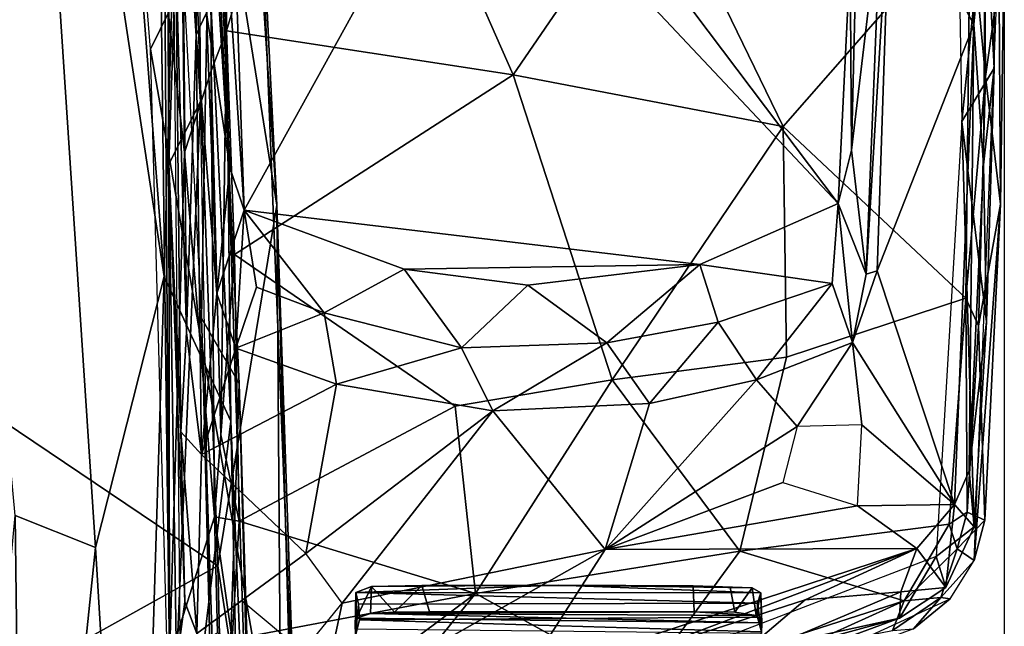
# Model space of a CAD drawing. Header units: millimetres. Extents: x -367 to 317, y -615 to 392.
# Tile 89 of 191: x 224 to 317, y -135 to -78. Entities that reach past the tile are written whole.
import ezdxf

# ---------------------------------------------------------------- set-up
doc = ezdxf.new("R2010")
doc.units = ezdxf.units.MM
doc.layers.add('Fbx_Root', color=7, linetype='Continuous', true_color=0x000000)
doc.styles.add('Default', font='arial.ttf')
doc.dimstyles.new('Default', dxfattribs={"dimscale": 10, "dimtxt": 2.5, "dimasz": 3, "dimexe": 1, "dimexo": 0.5, "dimgap": 0.8, "dimtad": 1, "dimtoh": 1, "dimzin": 1, "dimdsep": 46, "dimtxsty": 'Default', "dimcen": 2.5, "dimadec": 1, "dimazin": 1, "dimtfac": 1, "dimtdec": 4, "dimtix": 1, "dimtofl": 0, "dimtmove": 1, "dimatfit": 3, "dimfxl": 1, "dimtolj": 1, "dimtzin": 1, "dimarcsym": 0})

# ---------------------------------------------------------------- blocks, each defined once
blk = doc.blocks.new('*D1')
at = {"layer": 'Defpoints', "color": 0}
for p in [(-317.816, 295.28), (317.184, 295.28), (-317.816, -604.775)]:
    blk.add_point(p, dxfattribs=at)
at = {"layer": 'Fbx_Root', "color": 0, "lineweight": -2}
for p, q in [((-317.816, 290.28), (-317.816, -614.775)), ((317.184, 290.28), (317.184, -614.775)), ((287.184, -604.775), (-287.816, -604.775))]:
    blk.add_line(p, q, dxfattribs=at)
at = {"layer": 'Fbx_Root', "color": 0}
for points in [[(-287.816, -599.775), (-287.816, -609.775), (-317.816, -604.775)], [(287.184, -609.775), (287.184, -599.775), (317.184, -604.775)]]:
    blk.add_solid(points, dxfattribs=at)
at = {"layer": 'Fbx_Root', "color": 0, "insert": (-0.316, -584.012), "char_height": 25, "attachment_point": 5, "style": 'Default'}
blk.add_mtext('\\A1;635.00', dxfattribs=at)

msp = doc.modelspace()

# ---------------------------------------------------------------- linework, layer by layer
at = {"layer": 'Fbx_Root'}
for points in [[(225.281, 54.445, 391.814), (246.346, -59.801, 395.358), (236.113, -80.613, 392.891)], [(229.941, -5.227, 379.565), (237.417, -102.185, 380.126), (222.886, -6.384, 374.404)], [(229.941, -5.227, 379.565), (239.503, -26.991, 385.935), (237.417, -102.185, 380.126)], [(212.348, -6.791, 367.745), (222.886, -6.384, 374.404), (230.905, -127.931, 374.377), (223.282, -124.887, 369.819)], [(237.417, -102.185, 380.126), (230.905, -127.931, 374.377), (222.886, -6.384, 374.404)], [(248.112, -95.443, 438.9), (242.391, -8.613, 438.905), (239.29, -40.206, 444.38)], [(248.112, -95.443, 438.9), (246.346, -59.801, 395.358), (242.391, -8.613, 438.905)], [(34.945, -10.942, 150.2), (116.662, -71.068, 105.321), (270.96, -188.226, 97.509)], [(270.96, -188.226, 97.509), (162.973, -108.063, 129.371), (34.945, -10.942, 150.2)], [(240.879, -85.587, 624.415), (240.692, -12.525, 623.228), (237.563, -35.731, 623.747)], [(237.77, -14.893, 623.466), (237.928, -138.477, 625.021), (237.144, -23.117, 623.948)], [(238.955, -143.148, 624.466), (237.928, -138.477, 625.021), (237.77, -14.893, 623.466)], [(237.144, -23.117, 623.948), (237.928, -138.477, 625.021), (237.059, -70.729, 625.385)], [(312.013, -23.813, 623.539), (313.165, -87.489, 624.361), (316.146, -57.854, 624.075)], [(243.754, -115.938, 384.046), (237.417, -102.185, 380.126), (239.503, -26.991, 385.935)], [(243.476, -89.819, 386.43), (239.503, -26.991, 385.935), (241.858, -56.779, 394.174)], [(243.754, -115.938, 384.046), (239.503, -26.991, 385.935), (243.476, -89.819, 386.43)], [(262.11, -200.619, 97.49), (20.39, -30.993, 150.774), (166.197, -132.568, 125.034)], [(20.39, -30.993, 150.774), (262.11, -200.619, 97.49), (140.212, -116.218, 99.721)], [(242.775, -31.562, 608.448), (245.026, -95.901, 608.442), (242.578, -58.407, 608.985)], [(266.087, -57.756, 608.444), (245.026, -95.901, 608.442), (242.775, -31.562, 608.448)], [(314.28, -78.273, 616.085), (306.377, -63.625, 615.612), (313.482, -31.164, 615.449)], [(315.394, -66.399, 617.197), (314.28, -78.273, 616.085), (313.482, -31.164, 615.449)], [(241.76, -40.142, 639.438), (243.346, -78.881, 640.916), (243.403, -33.215, 640.285)], [(243.346, -78.881, 640.916), (253.58, -44.598, 640.918), (243.403, -33.215, 640.285)], [(270.243, -32.885, 641.069), (253.58, -44.598, 640.918), (270.553, -83.061, 641.661), (284.162, -63.173, 641.516)], [(239.529, -107.529, 616.493), (238.537, -71.859, 617.389), (238.914, -34.218, 616.059)], [(239.529, -107.529, 616.493), (238.914, -34.218, 616.059), (240.455, -79.214, 615.981)], [(238.914, -34.218, 616.059), (240.593, -47.742, 615.235), (240.455, -79.214, 615.981)], [(237.24, -36.291, 394.485), (240.948, -106.167, 393.411), (241.858, -56.779, 394.174)], [(237.563, -35.731, 623.747), (237.867, -91.544, 624.373), (240.879, -85.587, 624.415)], [(237.563, -35.731, 623.747), (238.537, -71.859, 617.389), (237.867, -91.544, 624.373)], [(239.334, -90.441, 631.456), (241.878, -82.677, 639.484), (241.76, -40.142, 639.438), (238.767, -41.428, 629.957)], [(241.76, -40.142, 639.438), (241.878, -82.677, 639.484), (243.346, -78.881, 640.916)], [(170.307, -46.37, 439.084), (176.979, -85.512, 439.616), (239.29, -40.206, 444.38)], [(242.505, -129.675, 442.154), (239.29, -40.206, 444.38), (176.979, -85.512, 439.616)], [(242.505, -129.675, 442.154), (248.112, -95.443, 438.9), (239.29, -40.206, 444.38)], [(239.334, -90.441, 631.456), (238.767, -41.428, 629.957), (237.059, -70.729, 625.385)], [(303.861, -41.689, 608.823), (302.69, -90.216, 609.247), (302.543, -72.002, 608.446)], [(302.69, -90.216, 609.247), (303.861, -41.689, 608.823), (305.49, -66.56, 614.757)], [(296.18, -87.949, 641.479), (313.931, -67.672, 640.869), (295.748, -43.766, 641.126), (284.162, -63.173, 641.516)], [(243.346, -78.881, 640.916), (270.553, -83.061, 641.661), (253.58, -44.598, 640.918)], [(241.432, -77.158, 615.145), (240.455, -79.214, 615.981), (240.593, -47.742, 615.235)], [(315.395, -83.214, 639.277), (315.184, -52.38, 639.408), (313.931, -67.672, 640.869)], [(317.184, -70.6, 625.106), (315.184, -52.38, 639.408), (315.395, -83.214, 639.277)], [(301.413, -95.279, 608.446), (275.375, -60.723, 608.444), (280.243, -55.513, 608.444), (302.543, -72.002, 608.446)], [(244.523, -112.364, 392.884), (241.858, -56.779, 394.174), (240.948, -106.167, 393.411)], [(244.523, -112.364, 392.884), (243.476, -89.819, 386.43), (241.858, -56.779, 394.174)], [(301.413, -95.279, 608.446), (288.268, -101.068, 608.438), (245.026, -95.901, 608.442), (266.087, -57.756, 608.444)], [(275.375, -60.723, 608.444), (301.413, -95.279, 608.446), (266.087, -57.756, 608.444)], [(316.212, -82.432, 624.303), (316.146, -57.854, 624.075), (313.165, -87.489, 624.361)], [(315.394, -66.399, 617.197), (316.146, -57.854, 624.075), (316.212, -82.432, 624.303)], [(243.646, -91.847, 609.342), (242.578, -58.407, 608.985), (245.026, -95.901, 608.442)], [(250.438, -163.063, 391.291), (236.113, -80.613, 392.891), (246.346, -59.801, 395.358)], [(246.346, -59.801, 395.358), (248.112, -95.443, 438.9), (250.438, -163.063, 391.291)], [(270.553, -83.061, 641.661), (296.18, -87.949, 641.479), (284.162, -63.173, 641.516)], [(306.377, -63.625, 615.612), (305.103, -101.674, 615.839), (304.065, -101.98, 615.108)], [(305.49, -66.56, 614.757), (306.377, -63.625, 615.612), (304.065, -101.98, 615.108)], [(306.377, -63.625, 615.612), (314.28, -78.273, 616.085), (305.103, -101.674, 615.839)], [(305.49, -66.56, 614.757), (304.065, -101.98, 615.108), (302.69, -90.216, 609.247)], [(315.394, -66.399, 617.197), (315.211, -91.589, 617.526), (314.28, -78.273, 616.085)], [(315.211, -91.589, 617.526), (315.394, -66.399, 617.197), (316.212, -82.432, 624.303)], [(313.931, -67.672, 640.869), (296.18, -87.949, 641.479), (313.539, -104.256, 640.733)], [(315.395, -83.214, 639.277), (313.931, -67.672, 640.869), (313.539, -104.256, 640.733)], [(237.059, -70.729, 625.385), (237.928, -138.477, 625.021), (239.334, -90.441, 631.456)], [(316.66, -70.815, 624.315), (316.836, -95.333, 624.876), (314.338, -129.159, 624.336)], [(316.836, -95.333, 624.876), (317.184, -70.6, 625.106), (315.395, -83.214, 639.277)], [(316.66, -70.815, 624.315), (317.184, -70.6, 625.106), (316.836, -95.333, 624.876)], [(116.662, -71.068, 105.321), (195.555, -122.433, 92.699), (271.741, -188.006, 77.433)], [(271.741, -188.006, 77.433), (270.96, -188.226, 97.509), (116.662, -71.068, 105.321)], [(239.002, -116.945, 617.776), (237.867, -91.544, 624.373), (238.537, -71.859, 617.389)], [(238.537, -71.859, 617.389), (239.529, -107.529, 616.493), (239.002, -116.945, 617.776)], [(241.432, -77.158, 615.145), (242.781, -71.502, 609.395), (243.646, -91.847, 609.342)], [(270.455, -216.073, 73.82), (182.945, -146.553, 126.294), (73.468, -72.122, 140.687)], [(185.405, -155.808, 91.189), (270.455, -216.073, 73.82), (73.468, -72.122, 140.687)], [(302.543, -72.002, 608.446), (302.69, -90.216, 609.247), (301.413, -95.279, 608.446)], [(241.432, -77.158, 615.145), (242.426, -103.82, 615.848), (240.455, -79.214, 615.981)], [(241.432, -77.158, 615.145), (243.646, -91.847, 609.342), (242.426, -103.82, 615.848)], [(312.464, -123.833, 616.099), (305.103, -101.674, 615.839), (314.28, -78.273, 616.085)], [(314.28, -78.273, 616.085), (313.842, -120.644, 617.075), (312.464, -123.833, 616.099)], [(315.211, -91.589, 617.526), (313.842, -120.644, 617.075), (314.28, -78.273, 616.085)], [(240.974, -119.089, 616.005), (239.529, -107.529, 616.493), (240.455, -79.214, 615.981)], [(240.455, -79.214, 615.981), (242.426, -103.82, 615.848), (240.974, -119.089, 616.005)], [(241.878, -82.677, 639.484), (242.8, -117.224, 639.928), (243.346, -78.881, 640.916)], [(243.346, -78.881, 640.916), (242.8, -117.224, 639.928), (244.106, -100.113, 640.857)], [(244.106, -100.113, 640.857), (270.553, -83.061, 641.661), (243.346, -78.881, 640.916)], [(236.113, -80.613, 392.891), (250.438, -163.063, 391.291), (239.105, -187.785, 387.051)], [(239.334, -90.441, 631.456), (242.199, -125.009, 638.583), (241.878, -82.677, 639.484)], [(242.199, -125.009, 638.583), (242.8, -117.224, 639.928), (241.878, -82.677, 639.484)], [(270.553, -83.061, 641.661), (244.106, -100.113, 640.857), (265.041, -114.516, 641.29), (279.956, -112.019, 641.438)], [(279.956, -112.019, 641.438), (296.18, -87.949, 641.479), (270.553, -83.061, 641.661)], [(315.492, -106.497, 624.318), (316.212, -82.432, 624.303), (313.165, -87.489, 624.361)], [(315.211, -91.589, 617.526), (316.212, -82.432, 624.303), (315.492, -106.497, 624.318)], [(314.743, -106.885, 638.668), (315.395, -83.214, 639.277), (313.539, -104.256, 640.733)], [(316.836, -95.333, 624.876), (315.395, -83.214, 639.277), (314.743, -106.885, 638.668)], [(161.741, -140.419, 438.097), (179.715, -164.593, 437.624), (242.505, -129.675, 442.154), (176.979, -85.512, 439.616)], [(237.867, -91.544, 624.373), (238.579, -138.932, 624.061), (240.879, -85.587, 624.415)], [(241.827, -139.443, 624.031), (240.879, -85.587, 624.415), (238.579, -138.932, 624.061)], [(192.753, -135.785, 124.596), (262.886, -195.763, 101.975), (109.623, -87.723, 146.07)], [(109.623, -87.723, 146.07), (262.886, -195.763, 101.975), (166.197, -132.568, 125.034)], [(313.165, -87.489, 624.361), (310.724, -128.791, 624.165), (314.318, -125.971, 624.197)], [(314.318, -125.971, 624.197), (315.492, -106.497, 624.318), (313.165, -87.489, 624.361)], [(279.956, -112.019, 641.438), (296.496, -109.863, 641.266), (296.18, -87.949, 641.479)], [(296.496, -109.863, 641.266), (313.539, -104.256, 640.733), (296.18, -87.949, 641.479)], [(237.928, -138.477, 625.021), (242.199, -125.009, 638.583), (239.334, -90.441, 631.456)], [(246.25, -177.268, 381.671), (243.476, -89.819, 386.43), (244.523, -112.364, 392.884)], [(243.476, -89.819, 386.43), (246.25, -177.268, 381.671), (243.754, -115.938, 384.046)], [(301.413, -95.279, 608.446), (302.69, -90.216, 609.247), (304.065, -101.98, 615.108)], [(239.366, -133.073, 616.902), (237.867, -91.544, 624.373), (239.002, -116.945, 617.776)], [(237.867, -91.544, 624.373), (239.366, -133.073, 616.902), (238.579, -138.932, 624.061)], [(315.211, -91.589, 617.526), (315.492, -106.497, 624.318), (313.842, -120.644, 617.075)], [(242.426, -103.82, 615.848), (243.646, -91.847, 609.342), (245.026, -95.901, 608.442)], [(300.836, -102.875, 611.515), (288.268, -101.068, 608.438), (301.413, -95.279, 608.446)], [(300.836, -102.875, 611.515), (301.413, -95.279, 608.446), (302.767, -108.457, 615.774)], [(304.065, -101.98, 615.108), (302.767, -108.457, 615.774), (301.413, -95.279, 608.446)], [(314.338, -129.159, 624.336), (316.836, -95.333, 624.876), (315.351, -125.315, 625.114)], [(315.351, -125.315, 625.114), (316.836, -95.333, 624.876), (314.743, -106.885, 638.668)], [(242.426, -103.82, 615.848), (245.026, -95.901, 608.442), (244.235, -109.012, 615.915)], [(242.505, -129.675, 442.154), (248.652, -169.176, 436.714), (248.112, -95.443, 438.9)], [(244.235, -109.012, 615.915), (245.026, -95.901, 608.442), (246.174, -103.226, 611.693)], [(246.174, -103.226, 611.693), (245.026, -95.901, 608.442), (252.608, -105.651, 611.476)], [(245.026, -95.901, 608.442), (260.207, -101.511, 608.464), (252.608, -105.651, 611.476)], [(260.207, -101.511, 608.464), (245.026, -95.901, 608.442), (288.268, -101.068, 608.438)], [(251.166, -206.474, 429.33), (250.438, -163.063, 391.291), (248.112, -95.443, 438.9)], [(248.652, -169.176, 436.714), (251.166, -206.474, 429.33), (248.112, -95.443, 438.9)], [(257.762, -188.35, 107.143), (134.293, -98.142, 143.989), (182.945, -146.553, 126.294)], [(257.762, -188.35, 107.143), (165.204, -108.003, 135.209), (134.293, -98.142, 143.989)], [(242.8, -117.224, 639.928), (244.531, -125.434, 640.354), (244.106, -100.113, 640.857)], [(244.106, -100.113, 640.857), (244.531, -125.434, 640.354), (265.041, -114.516, 641.29)], [(265.637, -108.981, 611.594), (252.608, -105.651, 611.476), (260.207, -101.511, 608.464)], [(288.268, -101.068, 608.438), (271.931, -103.033, 608.577), (260.207, -101.511, 608.464)], [(260.207, -101.511, 608.464), (271.931, -103.033, 608.577), (265.637, -108.981, 611.594)], [(271.931, -103.033, 608.577), (288.268, -101.068, 608.438), (279.449, -108.482, 611.288)], [(290.03, -106.529, 611.309), (279.449, -108.482, 611.288), (288.268, -101.068, 608.438)], [(300.836, -102.875, 611.515), (290.03, -106.529, 611.309), (288.268, -101.068, 608.438)], [(304.065, -101.98, 615.108), (305.103, -101.674, 615.839), (302.767, -108.457, 615.774)], [(305.103, -101.674, 615.839), (312.464, -123.833, 616.099), (302.767, -108.457, 615.774)], [(237.417, -102.185, 380.126), (234.711, -190.365, 372.455), (230.905, -127.931, 374.377)], [(237.417, -102.185, 380.126), (243.754, -115.938, 384.046), (234.711, -190.365, 372.455)], [(244.235, -109.012, 615.915), (246.174, -103.226, 611.693), (252.608, -105.651, 611.476)], [(279.449, -108.482, 611.288), (265.637, -108.981, 611.594), (271.931, -103.033, 608.577)], [(290.03, -106.529, 611.309), (300.836, -102.875, 611.515), (293.667, -112.008, 615.589)], [(302.767, -108.457, 615.774), (293.667, -112.008, 615.589), (300.836, -102.875, 611.515)], [(244.235, -109.012, 615.915), (240.974, -119.089, 616.005), (242.426, -103.82, 615.848)], [(311.956, -125.7, 640.289), (313.539, -104.256, 640.733), (296.496, -109.863, 641.266), (292.083, -128.274, 640.792)], [(313.66, -124.581, 638.729), (313.539, -104.256, 640.733), (311.956, -125.7, 640.289)], [(314.743, -106.885, 638.668), (313.539, -104.256, 640.733), (313.66, -124.581, 638.729)], [(240.948, -106.167, 393.411), (242.87, -163.399, 390.155), (244.523, -112.364, 392.884)], [(240.948, -106.167, 393.411), (243.386, -205.051, 385.909), (242.87, -163.399, 390.155)], [(252.608, -105.651, 611.476), (253.767, -112.418, 615.654), (244.235, -109.012, 615.915)], [(252.608, -105.651, 611.476), (265.637, -108.981, 611.594), (253.767, -112.418, 615.654)], [(279.449, -108.482, 611.288), (290.03, -106.529, 611.309), (283.497, -114.244, 615.464)], [(293.667, -112.008, 615.589), (283.497, -114.244, 615.464), (290.03, -106.529, 611.309)], [(314.318, -125.971, 624.197), (313.842, -120.644, 617.075), (315.492, -106.497, 624.318)], [(314.743, -106.885, 638.668), (313.66, -124.581, 638.729), (315.351, -125.315, 625.114)], [(270.96, -188.226, 97.509), (192.753, -135.785, 124.596), (162.973, -108.063, 129.371)], [(280.198, -192.611, 100.261), (191.092, -122.983, 114.321), (165.204, -108.003, 135.209)], [(165.204, -108.003, 135.209), (257.762, -188.35, 107.143), (280.198, -192.611, 100.261)], [(240.974, -119.089, 616.005), (239.002, -116.945, 617.776), (239.529, -107.529, 616.493)], [(253.767, -112.418, 615.654), (240.974, -119.089, 616.005), (244.235, -109.012, 615.915)], [(268.607, -114.953, 615.438), (253.767, -112.418, 615.654), (265.637, -108.981, 611.594)], [(265.637, -108.981, 611.594), (279.449, -108.482, 611.288), (268.607, -114.953, 615.438)], [(283.497, -114.244, 615.464), (268.607, -114.953, 615.438), (279.449, -108.482, 611.288)], [(302.767, -108.457, 615.774), (297.509, -116.445, 615.648), (293.667, -112.008, 615.589)], [(297.509, -116.445, 615.648), (302.767, -108.457, 615.774), (303.659, -116.265, 615.786)], [(312.464, -123.833, 616.099), (303.659, -116.265, 615.786), (302.767, -108.457, 615.774)], [(279.956, -112.019, 641.438), (292.083, -128.274, 640.792), (296.496, -109.863, 641.266)], [(265.041, -114.516, 641.29), (266.978, -132.292, 640.732), (279.956, -112.019, 641.438)], [(292.083, -128.274, 640.792), (279.956, -112.019, 641.438), (266.978, -132.292, 640.732)], [(293.667, -112.008, 615.589), (279.273, -128.129, 615.393), (283.497, -114.244, 615.464)], [(293.667, -112.008, 615.589), (297.509, -116.445, 615.648), (279.273, -128.129, 615.393)], [(253.767, -112.418, 615.654), (250.87, -128.492, 615.644), (240.974, -119.089, 616.005)], [(246.359, -172.766, 389.042), (244.523, -112.364, 392.884), (242.87, -163.399, 390.155)], [(246.25, -177.268, 381.671), (244.523, -112.364, 392.884), (246.359, -172.766, 389.042)], [(268.607, -114.953, 615.438), (250.87, -128.492, 615.644), (253.767, -112.418, 615.654)], [(265.041, -114.516, 641.29), (244.531, -125.434, 640.354), (266.978, -132.292, 640.732)], [(250.87, -128.492, 615.644), (268.607, -114.953, 615.438), (254.311, -133.196, 615.561)], [(254.311, -133.196, 615.561), (268.607, -114.953, 615.438), (279.273, -128.129, 615.393)], [(283.497, -114.244, 615.464), (279.273, -128.129, 615.393), (268.607, -114.953, 615.438)], [(262.026, -201.45, 76.739), (185.405, -155.808, 91.189), (140.212, -116.218, 99.721)], [(140.212, -116.218, 99.721), (262.11, -200.619, 97.49), (262.026, -201.45, 76.739)], [(245.186, -183.268, 379.17), (234.711, -190.365, 372.455), (243.754, -115.938, 384.046)], [(245.186, -183.268, 379.17), (243.754, -115.938, 384.046), (246.25, -177.268, 381.671)], [(296.162, -121.77, 615.608), (279.273, -128.129, 615.393), (297.509, -116.445, 615.648)], [(303.24, -123.966, 615.759), (303.659, -116.265, 615.786), (312.464, -123.833, 616.099)], [(239.366, -133.073, 616.902), (239.002, -116.945, 617.776), (240.506, -136.101, 615.917)], [(239.002, -116.945, 617.776), (240.974, -119.089, 616.005), (240.506, -136.101, 615.917)], [(242.8, -117.224, 639.928), (242.199, -125.009, 638.583), (244.531, -125.434, 640.354)], [(240.974, -119.089, 616.005), (250.87, -128.492, 615.644), (240.506, -136.101, 615.917)], [(313.842, -120.644, 617.075), (314.318, -125.971, 624.197), (312.464, -123.833, 616.099)], [(195.555, -122.433, 92.699), (191.092, -122.983, 114.321), (287.294, -190.95, 74.536)], [(287.294, -190.95, 74.536), (271.741, -188.006, 77.433), (195.555, -122.433, 92.699)], [(296.162, -121.77, 615.608), (303.24, -123.966, 615.759), (279.273, -128.129, 615.393)], [(191.092, -122.983, 114.321), (280.198, -192.611, 100.261), (287.294, -190.95, 74.536)], [(303.24, -123.966, 615.759), (308.868, -128.022, 615.961), (279.273, -128.129, 615.393)], [(308.868, -128.022, 615.961), (303.24, -123.966, 615.759), (312.464, -123.833, 616.099)], [(308.868, -128.022, 615.961), (312.464, -123.833, 616.099), (311.636, -131.719, 624.106)], [(311.636, -131.719, 624.106), (312.464, -123.833, 616.099), (314.318, -125.971, 624.197)], [(223.282, -124.887, 369.819), (224.118, -193.278, 366.93), (217.029, -192.157, 363.892)], [(230.905, -127.931, 374.377), (224.118, -193.278, 366.93), (223.282, -124.887, 369.819)], [(242.199, -125.009, 638.583), (237.928, -138.477, 625.021), (242.485, -136.036, 638.479)], [(243.889, -136.651, 639.925), (242.199, -125.009, 638.583), (242.485, -136.036, 638.479)], [(244.531, -125.434, 640.354), (242.199, -125.009, 638.583), (243.889, -136.651, 639.925)], [(312.693, -128.044, 638.52), (313.66, -124.581, 638.729), (311.956, -125.7, 640.289)], [(312.693, -128.044, 638.52), (315.351, -125.315, 625.114), (313.66, -124.581, 638.729)], [(266.978, -132.292, 640.732), (244.531, -125.434, 640.354), (243.889, -136.651, 639.925)], [(307.692, -132.999, 639.981), (311.956, -125.7, 640.289), (292.083, -128.274, 640.792)], [(312.693, -128.044, 638.52), (311.956, -125.7, 640.289), (307.692, -132.999, 639.981)], [(311.636, -131.719, 624.106), (314.318, -125.971, 624.197), (310.724, -128.791, 624.165)], [(315.351, -125.315, 625.114), (312.693, -128.044, 638.52), (314.338, -129.159, 624.336)], [(230.905, -127.931, 374.377), (234.711, -190.365, 372.455), (224.118, -193.278, 366.93)], [(308.868, -128.022, 615.961), (283.139, -137.757, 616.146), (271.475, -140.304, 615.794)], [(308.868, -128.022, 615.961), (271.475, -140.304, 615.794), (279.273, -128.129, 615.393)], [(298.275, -132.884, 616.31), (283.139, -137.757, 616.146), (308.868, -128.022, 615.961)], [(307.353, -132.148, 619.795), (298.275, -132.884, 616.31), (308.868, -128.022, 615.961)], [(307.353, -132.148, 619.795), (308.868, -128.022, 615.961), (311.636, -131.719, 624.106)], [(307.692, -132.999, 639.981), (311.144, -132.682, 632.798), (312.693, -128.044, 638.52)], [(314.338, -129.159, 624.336), (312.693, -128.044, 638.52), (311.144, -132.682, 632.798)], [(244.787, -132.961, 615.772), (240.506, -136.101, 615.917), (250.87, -128.492, 615.644)], [(252.141, -143.464, 615.777), (254.311, -133.196, 615.561), (279.273, -128.129, 615.393)], [(252.141, -143.464, 615.777), (279.273, -128.129, 615.393), (271.475, -140.304, 615.794)], [(282.776, -140.979, 639.822), (292.083, -128.274, 640.792), (266.978, -132.292, 640.732)], [(310.724, -128.791, 624.165), (279.759, -140.63, 624.012), (307.246, -134.647, 624.092)], [(307.692, -132.999, 639.981), (292.083, -128.274, 640.792), (282.776, -140.979, 639.822)], [(307.246, -134.647, 624.092), (311.636, -131.719, 624.106), (310.724, -128.791, 624.165)], [(244.065, -194.167, 436.892), (242.505, -129.675, 442.154), (179.715, -164.593, 437.624)], [(244.065, -194.167, 436.892), (248.652, -169.176, 436.714), (242.505, -129.675, 442.154)], [(311.144, -132.682, 632.798), (312.033, -132.784, 624.257), (314.338, -129.159, 624.336)], [(257.11, -131.634, 36.147), (255.614, -132.206, 40.333), (274.849, -131.487, 33.584)], [(255.614, -132.206, 40.333), (294.077, -132.214, 40.381), (274.849, -131.487, 33.584)], [(255.614, -132.206, 40.333), (257.11, -131.634, 36.147), (255.672, -134.641, 39.553)], [(257.004, -134.198, 36.567), (255.672, -134.641, 39.553), (257.11, -131.634, 36.147)], [(259.288, -134.049, 34.283), (257.004, -134.198, 36.567), (257.11, -131.634, 36.147)], [(274.849, -131.487, 33.584), (261.873, -131.541, 33.121), (257.11, -131.634, 36.147)], [(257.11, -131.634, 36.147), (261.873, -131.541, 33.121), (259.288, -134.049, 34.283)], [(262.595, -134.021, 33.084), (259.288, -134.049, 34.283), (261.873, -131.541, 33.121)], [(287.648, -131.565, 33.162), (261.873, -131.541, 33.121), (274.849, -131.487, 33.584)], [(287.744, -134.021, 33.084), (262.595, -134.021, 33.084), (261.873, -131.541, 33.121), (287.648, -131.565, 33.162)], [(287.648, -131.565, 33.162), (274.849, -131.487, 33.584), (293.258, -131.751, 37.535)], [(293.258, -131.751, 37.535), (274.849, -131.487, 33.584), (294.077, -132.214, 40.381)], [(291.171, -131.697, 34.847), (287.648, -131.565, 33.162), (293.258, -131.751, 37.535)], [(291.171, -131.697, 34.847), (291.611, -134.077, 35.148), (287.744, -134.021, 33.084), (287.648, -131.565, 33.162)], [(291.171, -131.697, 34.847), (293.258, -131.751, 37.535), (291.611, -134.077, 35.148)], [(293.623, -134.382, 38.092), (291.611, -134.077, 35.148), (293.258, -131.751, 37.535)], [(293.258, -131.751, 37.535), (294.077, -132.214, 40.381), (293.623, -134.382, 38.092)], [(307.246, -134.647, 624.092), (307.353, -132.148, 619.795), (311.636, -131.719, 624.106)], [(166.197, -132.568, 125.034), (262.886, -195.763, 101.975), (262.11, -200.619, 97.49)], [(249.835, -145.1, 639.598), (266.978, -132.292, 640.732), (243.889, -136.651, 639.925)], [(266.978, -132.292, 640.732), (249.835, -145.1, 639.598), (255.231, -146.84, 639.484)], [(255.231, -146.84, 639.484), (282.776, -140.979, 639.822), (266.978, -132.292, 640.732)], [(255.543, -135.669, 43.687), (255.614, -132.206, 40.333), (255.672, -134.641, 39.553)], [(255.574, -136.293, 51.337), (255.614, -132.206, 40.333), (255.543, -135.669, 43.687)], [(255.614, -132.206, 40.333), (255.574, -136.293, 51.337), (255.881, -133.311, 44.677)], [(293.742, -133.22, 44.358), (294.077, -132.214, 40.381), (255.614, -132.206, 40.333)], [(255.614, -132.206, 40.333), (255.881, -133.311, 44.677), (293.742, -133.22, 44.358)], [(291.057, -139.025, 620.787), (307.353, -132.148, 619.795), (307.246, -134.647, 624.092)], [(291.057, -139.025, 620.787), (298.275, -132.884, 616.31), (307.353, -132.148, 619.795)], [(294.15, -135.068, 41.583), (293.623, -134.382, 38.092), (294.077, -132.214, 40.381)], [(294.077, -132.214, 40.381), (293.742, -133.22, 44.358), (294.122, -135.918, 50.67)], [(294.122, -135.918, 50.67), (294.15, -135.068, 41.583), (294.077, -132.214, 40.381)], [(311.144, -132.682, 632.798), (307.692, -132.999, 639.981), (306.58, -135.8, 634.063)], [(306.58, -135.8, 634.063), (308.556, -135.643, 624.57), (311.144, -132.682, 632.798)], [(312.033, -132.784, 624.257), (311.144, -132.682, 632.798), (308.556, -135.643, 624.57)], [(239.366, -133.073, 616.902), (240.506, -136.101, 615.917), (238.579, -138.932, 624.061)], [(240.506, -136.101, 615.917), (244.787, -132.961, 615.772), (250.595, -137.812, 615.676), (245.442, -141.435, 615.857)], [(250.595, -137.812, 615.676), (254.311, -133.196, 615.561), (252.141, -143.464, 615.777)], [(255.881, -133.311, 44.677), (255.574, -136.293, 51.337), (255.971, -134.806, 48.444)], [(255.881, -133.311, 44.677), (255.971, -134.806, 48.444), (293.738, -134.55, 47.854), (293.742, -133.22, 44.358)], [(297.6, -137.553, 639.06), (307.692, -132.999, 639.981), (282.776, -140.979, 639.822)], [(298.275, -132.884, 616.31), (291.057, -139.025, 620.787), (283.139, -137.757, 616.146)], [(293.742, -133.22, 44.358), (293.738, -134.55, 47.854), (294.122, -135.918, 50.67)], [(312.033, -132.784, 624.257), (308.556, -135.643, 624.57), (294.424, -140.893, 624.335)], [(297.6, -137.553, 639.06), (306.58, -135.8, 634.063), (307.692, -132.999, 639.981)], [(257.004, -134.198, 36.567), (294.15, -135.068, 41.583), (255.672, -134.641, 39.553)], [(294.122, -135.918, 50.67), (293.738, -134.55, 47.854), (255.971, -134.806, 48.444)], [(287.744, -134.021, 33.084), (257.004, -134.198, 36.567), (262.595, -134.021, 33.084)], [(262.595, -134.021, 33.084), (257.004, -134.198, 36.567), (259.288, -134.049, 34.283)], [(287.744, -134.021, 33.084), (293.623, -134.382, 38.092), (257.004, -134.198, 36.567)], [(294.15, -135.068, 41.583), (257.004, -134.198, 36.567), (293.623, -134.382, 38.092)], [(293.623, -134.382, 38.092), (287.744, -134.021, 33.084), (291.611, -134.077, 35.148)], [(255.543, -135.669, 43.687), (255.672, -134.641, 39.553), (294.15, -135.068, 41.583), (294.14, -136.098, 44.889)], [(294.122, -135.918, 50.67), (255.971, -134.806, 48.444), (255.574, -136.293, 51.337), (293.688, -138.163, 54.357)], [(290.409, -140.833, 624.009), (307.246, -134.647, 624.092), (279.759, -140.63, 624.012)], [(290.409, -140.833, 624.009), (291.057, -139.025, 620.787), (307.246, -134.647, 624.092)], [(294.15, -135.068, 41.583), (294.122, -135.918, 50.67), (294.14, -136.098, 44.889)]]:
    msp.add_3dface(points, dxfattribs=at)

# ---------------------------------------------------------------- dimensions: what is measured, and where the dimension line sits
dim = msp.add_linear_dim(base=(-317.816, -604.775), p1=(317.184, 295.28), p2=(-317.816, 295.28), angle=180, dimstyle='Default', override={"dimscale": 10, "dimtxt": 2.5, "dimasz": 3, "dimexe": 1, "dimexo": 0.5, "dimgap": 0.8, "dimtad": 1, "dimtih": 0, "dimtoh": 0, "dimdec": 2, "dimlfac": 1, "dimzin": 1, "dimtxsty": 'Default', "dimsah": 0, "dimcen": 2.5, "dimadec": 1, "dimazin": 1, "dimtix": 0, "dimtmove": 0, "dimtzin": 1}, dxfattribs=at)
dim.commit()
dim.dimension.update_dxf_attribs({"geometry": '*D1', "text_midpoint": (-0.316, -584.012)})

doc.saveas('drawing.dxf')
